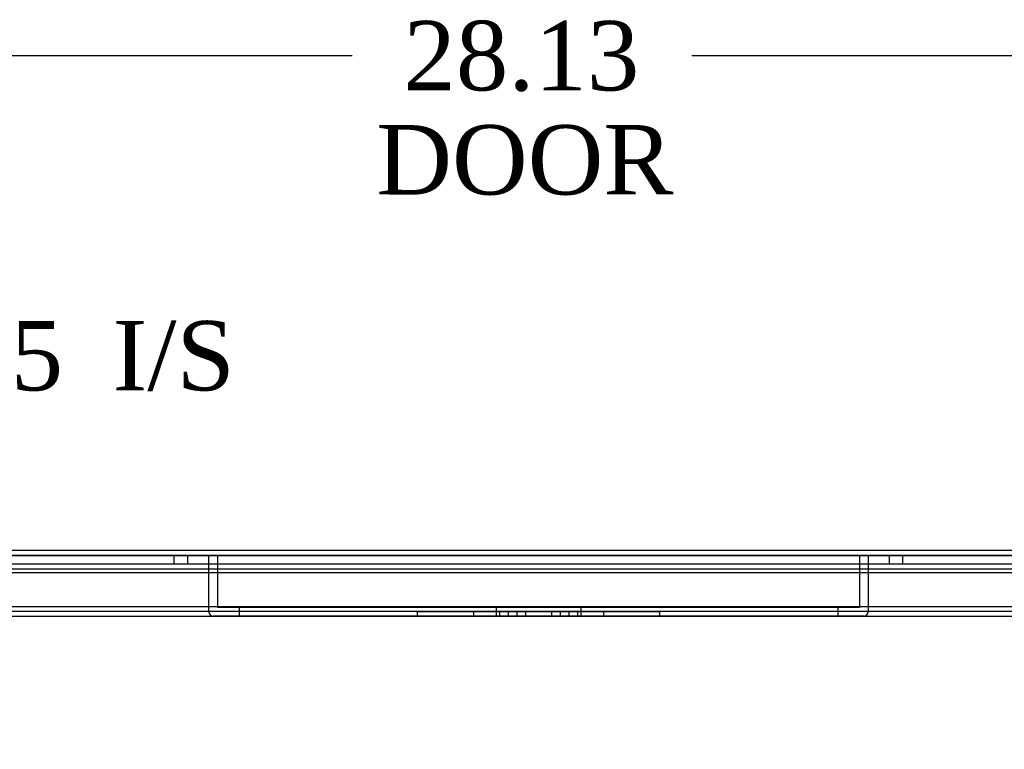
# Model space of a CAD drawing. Header units: inches. Extents: x 1 to 240, y -1 to 159.
# Tile 3 of 111: x 59 to 73, y 27 to 38. Entities that reach past the tile are written whole.
import ezdxf
from ezdxf.enums import TextEntityAlignment as Align
from ezdxf.lldxf.tags import DXFTag

# ---------------------------------------------------------------- set-up
doc = ezdxf.new("R2010")
doc.units = ezdxf.units.IN
doc.header["$MEASUREMENT"] = 0
for name, color, linetype in [('COM43543', 7, 'Continuous'), ('COM70219', 7, 'Continuous'), ('COM70657-14', 7, 'Continuous'), ('Default', 7, 'Continuous'), ('PKT99', 7, 'Continuous')]:
    doc.layers.add(name, color=color, linetype=linetype)
doc.styles.add('SEACAD_Times_New_Roman', font='times.ttf')
tags = doc.linetypes.add('HIDDEN2', pattern=[0.1875, 0.125, -0.0625]).pattern_tags.tags
tags[6:7] = [DXFTag(74, 4), DXFTag(75, 0), DXFTag(340, '0'), DXFTag(46, 0.0), DXFTag(50, 0.0), DXFTag(44, 0.0), DXFTag(45, 0.0)]
tags[4:5] = [DXFTag(74, 4), DXFTag(75, 0), DXFTag(340, '0'), DXFTag(46, 0.0), DXFTag(50, 0.0), DXFTag(44, 0.0), DXFTag(45, 0.0)]
doc.dimstyles.new('HAMMOND_(STH_-_240x160)', dxfattribs={"dimtxt": 1, "dimasz": 1.25, "dimexe": 0.5, "dimexo": 0.5, "dimgap": 0.25, "dimtad": 0, "dimtih": 1, "dimtoh": 1, "dimzin": 0, "dimdsep": 46, "dimtxsty": 'SEACAD_Times_New_Roman', "dimblk1": '_SE_FILLED', "dimblk2": '_SE_FILLED', "dimsah": 1, "dimcen": 0.5, "dimadec": 0, "dimazin": 0, "dimtfac": 0.8, "dimtofl": 0, "dimtmove": 0, "dimatfit": 3, "dimfxl": 1, "dimtolj": 1, "dimtzin": 0, "dimarcsym": 0})

# ---------------------------------------------------------------- blocks, each defined once
blk = doc.blocks.new('SE6')
at = {"layer": 'COM43543', "color": 7, "linetype": 'HIDDEN2'}
for p, q in [((52.399, 29.948), (79.762, 29.948)), ((52.399, 29.876), (79.762, 29.876)), ((51.212, 29.198), (82.269, 29.198))]:
    blk.add_line(p, q, dxfattribs=at)
at = {"layer": 'COM43543', "color": 7, "linetype": 'Continuous'}
blk.add_line((51.212, 29.27), (82.269, 29.27), dxfattribs=at)
at = {"layer": 'COM70219', "color": 7, "linetype": 'HIDDEN2'}
for p, q in [((52.662, 30.072), (79.501, 30.072)), ((52.662, 30.071), (79.501, 30.071)), ((52.662, 30.069), (79.501, 30.069)), ((52.662, 29.823), (79.501, 29.823))]:
    blk.add_line(p, q, dxfattribs=at)
at = {"layer": 'COM70657-14', "color": 7, "linetype": 'Continuous'}
for p, q in [((52.126, 30.145), (80.035, 30.145)), ((80.071, 29.333), (52.09, 29.333))]:
    blk.add_line(p, q, dxfattribs=at)
at = {"layer": 'COM70657-14', "color": 7, "linetype": 'HIDDEN2'}
blk.add_line((52.126, 30.073), (80.035, 30.073), dxfattribs=at)
at = {"layer": 'PKT99', "color": 7, "linetype": 'HIDDEN2'}
for p, q in [((61.071, 29.948), (61.071, 30.073)), ((61.071, 29.948), (61.571, 29.948)), ((61.263, 30.073), (61.263, 29.948)), ((61.571, 29.258), (61.571, 30.073)), ((61.696, 30.073), (61.696, 29.323)), ((70.946, 30.073), (70.946, 29.323)), ((71.071, 30.073), (71.071, 29.258)), ((71.071, 29.948), (71.571, 29.948)), ((71.379, 29.948), (71.379, 30.073)), ((71.571, 29.948), (71.571, 30.073)), ((70.946, 29.323), (61.696, 29.323)), ((62.006, 29.323), (62.006, 29.198)), ((68.071, 29.258), (64.571, 29.258)), ((64.571, 29.258), (64.571, 29.198)), ((65.384, 29.258), (65.384, 29.198)), ((65.711, 29.323), (65.711, 29.198)), ((65.759, 29.258), (65.759, 29.198)), ((65.884, 29.258), (65.884, 29.198)), ((66.009, 29.258), (66.009, 29.198)), ((66.134, 29.258), (66.134, 29.198)), ((66.509, 29.258), (66.509, 29.198)), ((66.634, 29.258), (66.634, 29.198)), ((66.759, 29.258), (66.759, 29.198)), ((66.884, 29.258), (66.884, 29.198)), ((66.931, 29.323), (66.931, 29.198)), ((67.259, 29.258), (67.259, 29.198)), ((68.071, 29.198), (68.071, 29.258)), ((70.636, 29.323), (70.636, 29.198)), ((71.011, 29.198), (61.631, 29.198))]:
    blk.add_line(p, q, dxfattribs=at)
for centre, start, end in [((61.631, 29.258), 180, 270), ((71.011, 29.258), 270, 0)]:
    blk.add_arc(centre, 0.06, start, end, dxfattribs=at)
blk = doc.blocks.new('DMBLK3157')
at = {"layer": 'Default', "linetype": 'Continuous'}
for points in [[(53.268, 37.478), (52.018, 37.27), (53.268, 37.062)], [(78.893, 37.478), (78.893, 37.062), (80.143, 37.27)]]:
    blk.add_hatch(color=7, dxfattribs=at).paths.add_polyline_path(points)
at = {"layer": 'Default', "color": 7, "linetype": 'Continuous'}
for p, q in [((52.018, 30.537), (52.018, 37.77)), ((80.143, 30.185), (80.143, 37.77)), ((52.018, 37.27), (63.634, 37.27)), ((68.528, 37.27), (80.143, 37.27))]:
    blk.add_line(p, q, dxfattribs=at)
at = {"layer": 'Default', "color": 7, "linetype": 'Continuous', "style": 'SEACAD_Times_New_Roman'}
for s, p in [('28.13', (64.375, 37.77)), ('DOOR', (63.984, 36.27))]:
    blk.add_text(s, height=1, dxfattribs=at).set_placement(p, align=Align.TOP_LEFT)
blk = doc.blocks.new('_SE_FILLED')
at = {"color": 0}
blk.add_line((0, 0), (-1, 0), dxfattribs=at)
blk.add_solid([(0, 0), (-1, -0.1665), (-1, 0.1665), (0, 0)], dxfattribs=at)
blk = doc.blocks.new('DMBLK3160')
at = {"layer": 'Default', "linetype": 'Continuous'}
for points in [[(49.902, 33.158), (49.902, 32.741), (51.152, 32.949)], [(55.652, 33.158), (54.402, 32.949), (55.652, 32.741)]]:
    blk.add_hatch(color=7, dxfattribs=at).paths.add_polyline_path(points)
at = {"layer": 'Default', "color": 7, "linetype": 'Continuous'}
for p, q in [((51.152, 29.592), (51.152, 33.449)), ((54.402, 27.779), (54.402, 33.449)), ((48.652, 32.949), (51.152, 32.949)), ((54.402, 32.949), (55.978, 32.949)), ((55.978, 32.949), (56.478, 32.949))]:
    blk.add_line(p, q, dxfattribs=at)
at = {"layer": 'Default', "color": 7, "linetype": 'Continuous', "style": 'SEACAD_Times_New_Roman'}
for s, p in [('I/S', (60.182, 33.449)), ('3.25', (56.828, 33.449))]:
    blk.add_text(s, height=1, dxfattribs=at).set_placement(p, align=Align.TOP_LEFT)

msp = doc.modelspace()

# ---------------------------------------------------------------- block references
at = {"layer": 'Default'}
msp.add_blockref('SE6', (0, 0), dxfattribs=at)

# ---------------------------------------------------------------- dimensions: what is measured, and where the dimension line sits
at = {"layer": 'Default', "color": 7, "linetype": 'Continuous'}
dim = msp.add_linear_dim(base=(80.143379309, 37.26992134), p1=(52.018379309, 30.037444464), p2=(80.143379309, 29.685444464), text='\\A1;<>\\PDOOR', dimstyle='HAMMOND_(STH_-_240x160)', dxfattribs=at)
dim.commit()
dim.dimension.update_dxf_attribs({"geometry": 'DMBLK3157', "text_midpoint": (66.080879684, 37.26992134), "dimtype": 160})
dim = msp.add_linear_dim(base=(54.402, 32.949), p1=(51.152, 29.092), p2=(54.402, 27.279), text='\\A1;<> I/S', dimstyle='HAMMOND_(STH_-_240x160)', override={"dimtmove": 1}, dxfattribs=at)
dim.commit()
dim.dimension.update_dxf_attribs({"geometry": 'DMBLK3160', "text_midpoint": (56.478, 32.949), "dimtype": 160})

doc.saveas('drawing.dxf')
